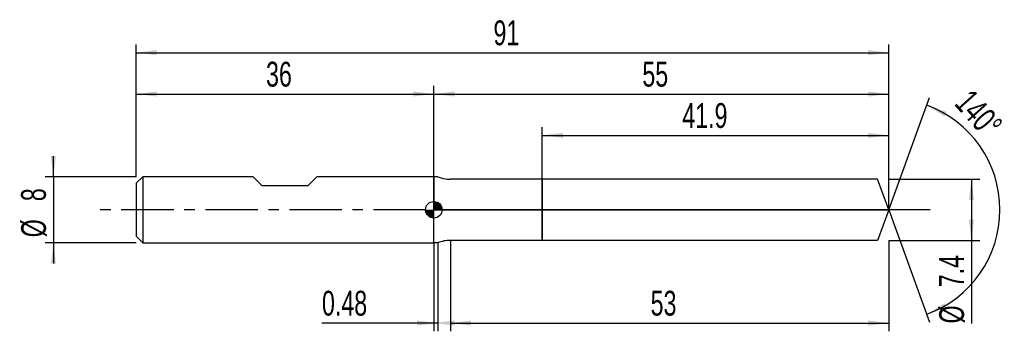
# Model space of a CAD drawing. Extents: x -14 to 105, y -15 to 23.
import ezdxf
from ezdxf.enums import TextEntityAlignment as Align

# ---------------------------------------------------------------- set-up
doc = ezdxf.new("R2010")
doc.units = 0
doc.linetypes.add('CENTER', pattern=[10.16, 6.35, -1.27, 1.27, -1.27])
doc.layers.get('0').update_dxf_attribs({"linetype": 'CONTINUOUS'})
for name, color, linetype in [('1', 4, 'CONTINUOUS'), ('2', 7, 'CONTINUOUS'), ('4', 2, 'CENTER'), ('CUT', 1, 'CONTINUOUS'), ('NOCUT', 7, 'CONTINUOUS'), ('SK1', 4, 'CONTINUOUS'), ('SK2', 7, 'CONTINUOUS'), ('SK4', 2, 'CENTER')]:
    doc.layers.add(name, color=color, linetype=linetype)
doc.dimstyles.new('SLDDIMSTYLE0', dxfattribs={"dimtxt": 3, "dimasz": 2.5, "dimexe": 0, "dimexo": 0.0625, "dimgap": 0.75, "dimtad": 1, "dimrnd": 1e-09, "dimzin": 12, "dimsah": 1, "dimcen": 0.09, "dimazin": 3, "dimtfac": 1, "dimtofl": 0, "dimtmove": 0, "dimatfit": 3})
doc.dimstyles.new('SLDDIMSTYLE1', dxfattribs={"dimtxt": 3, "dimasz": 2.5, "dimexe": 0, "dimexo": 0.0625, "dimgap": 0.75, "dimtad": 1, "dimrnd": 1e-09, "dimsah": 1, "dimcen": 0.09, "dimazin": 3, "dimtfac": 1, "dimtofl": 0, "dimtmove": 0, "dimatfit": 3})
doc.dimstyles.new('SLDDIMSTYLE2', dxfattribs={"dimtxt": 3, "dimasz": 2.5, "dimexe": 0, "dimexo": 0.0625, "dimgap": 0.75, "dimtad": 1, "dimzin": 12, "dimsah": 1, "dimcen": 0.09, "dimazin": 3, "dimtfac": 1, "dimtofl": 0, "dimtmove": 0, "dimatfit": 3})
doc.dimstyles.new('SLDDIMSTYLE3', dxfattribs={"dimtxt": 3, "dimasz": 2.5, "dimexe": 0, "dimexo": 0.0625, "dimgap": 0.75, "dimtad": 1, "dimrnd": 1e-09, "dimzin": 12, "dimsah": 1, "dimcen": 0.09, "dimazin": 3, "dimtfac": 1, "dimtmove": 0, "dimatfit": 3})

# ---------------------------------------------------------------- blocks, each defined once
blk = doc.blocks.new('_D')
at = {"layer": '2'}
for p, q in [((38, -3.7), (38, -14.7)), ((91, -3.7), (91, -14.7)), ((38, -13.7), (91, -13.7))]:
    blk.add_line(p, q, dxfattribs=at)
for points in [[(38, -13.7), (40.5, -14.01), (40.5, -13.39)], [(91, -13.7), (88.5, -13.39), (88.5, -14.01)]]:
    blk.add_solid(points, dxfattribs=at)
at = {"layer": '2', "width": 0.7}
blk.add_text('53', height=3, dxfattribs=at).set_placement((62.21, -13.7), align=Align.BOTTOM_LEFT)
blk = doc.blocks.new('_D_1')
at = {"layer": '2'}
for p, q in [((91, 3.7), (102, 3.7)), ((101, 3.7), (101, -3.7)), ((91, -3.7), (102, -3.7)), ((101, -3.7), (101, -13.75))]:
    blk.add_line(p, q, dxfattribs=at)
for points in [[(101, 3.7), (100.69, 1.2), (101.31, 1.2)], [(101, -3.7), (101.31, -1.2), (100.69, -1.2)]]:
    blk.add_solid(points, dxfattribs=at)
at = {"layer": '2', "width": 0.7}
for s, p in [('7.4', (100.99, -9.38)), ('%%c', (101, -13.75))]:
    blk.add_text(s, height=3, rotation=90, dxfattribs=at).set_placement(p, align=Align.BOTTOM_LEFT)
blk = doc.blocks.new('_D_2')
at = {"layer": '2'}
for p, q in [((36, -4), (36, -14.7)), ((36.48, -4), (36.48, -14.7)), ((36, -13.7), (22.47, -13.7)), ((36.48, -13.7), (36, -13.7))]:
    blk.add_line(p, q, dxfattribs=at)
for points in [[(36.48, -13.7), (33.98, -13.39), (33.98, -14.01)], [(36, -13.7), (38.5, -14.01), (38.5, -13.39)]]:
    blk.add_solid(points, dxfattribs=at)
at = {"layer": '2', "width": 0.7}
blk.add_text('0.48', height=3, dxfattribs=at).set_placement((22.47, -13.7), align=Align.BOTTOM_LEFT)
blk = doc.blocks.new('_D_3')
at = {"layer": '2'}
for p, q in [((49.1, 3.7), (49.1, 10)), ((91, 3.7), (91, 10)), ((49.1, 9), (91, 9))]:
    blk.add_line(p, q, dxfattribs=at)
for points in [[(49.1, 9), (51.6, 8.69), (51.6, 9.31)], [(91, 9), (88.5, 9.31), (88.5, 8.69)]]:
    blk.add_solid(points, dxfattribs=at)
at = {"layer": '2', "width": 0.7}
blk.add_text('41.9', height=3, dxfattribs=at).set_placement((66.04, 9), align=Align.BOTTOM_LEFT)
blk = doc.blocks.new('_D_4')
at = {"layer": '2'}
for q in [(95.94, 13.58), (95.94, -13.58)]:
    blk.add_line((91, 0), q, dxfattribs=at)
blk.add_arc((91, 0), 13.45, 289.9906, 70.0094, dxfattribs=at)
for points in [[(95.6, 12.64), (97.73, 11.3), (97.99, 11.86)], [(95.6, -12.64), (97.99, -11.86), (97.73, -11.3)]]:
    blk.add_solid(points, dxfattribs=at)
at = {"layer": '2', "width": 0.7}
blk.add_text('140°', height=3, rotation=-48.0128, dxfattribs=at).set_placement((98.15, 12.17), align=Align.BOTTOM_LEFT)
blk = doc.blocks.new('_D_5')
at = {"layer": 'SK2'}
for p, q in [((0, 4), (0, 20)), ((91, 4), (91, 20)), ((0, 19), (91, 19))]:
    blk.add_line(p, q, dxfattribs=at)
for points in [[(0, 19), (2.5, 18.69), (2.5, 19.31)], [(91, 19), (88.5, 19.31), (88.5, 18.69)]]:
    blk.add_solid(points, dxfattribs=at)
at = {"layer": 'SK2', "width": 0.7}
blk.add_text('91', height=3, dxfattribs=at).set_placement((43.21, 19), align=Align.BOTTOM_LEFT)
blk = doc.blocks.new('_D_6')
at = {"layer": 'SK2'}
for p, q in [((0, 4), (0, 15)), ((36, 4), (36, 15)), ((0, 14), (36, 14))]:
    blk.add_line(p, q, dxfattribs=at)
for points in [[(0, 14), (2.5, 13.69), (2.5, 14.31)], [(36, 14), (33.5, 14.31), (33.5, 13.69)]]:
    blk.add_solid(points, dxfattribs=at)
at = {"layer": 'SK2', "width": 0.7}
blk.add_text('36', height=3, dxfattribs=at).set_placement((15.71, 14), align=Align.BOTTOM_LEFT)
blk = doc.blocks.new('_D_7')
at = {"layer": 'SK2'}
for p, q in [((36, 0), (36, 15)), ((91, 0), (91, 15)), ((36, 14), (91, 14))]:
    blk.add_line(p, q, dxfattribs=at)
for points in [[(36, 14), (38.5, 13.69), (38.5, 14.31)], [(91, 14), (88.5, 14.31), (88.5, 13.69)]]:
    blk.add_solid(points, dxfattribs=at)
at = {"layer": 'SK2', "width": 0.7}
blk.add_text('55', height=3, dxfattribs=at).set_placement((61.21, 14), align=Align.BOTTOM_LEFT)
blk = doc.blocks.new('_D_8')
at = {"layer": 'SK2'}
for p, q in [((-10, 4), (-10, 6.5)), ((0, 4), (-11, 4)), ((-10, 4), (-10, -4)), ((0, -4), (-11, -4)), ((-10, -4), (-10, -6.5))]:
    blk.add_line(p, q, dxfattribs=at)
for points in [[(-10, 4), (-9.69, 6.5), (-10.31, 6.5)], [(-10, -4), (-10.31, -6.5), (-9.69, -6.5)]]:
    blk.add_solid(points, dxfattribs=at)
at = {"layer": 'SK2', "width": 0.7}
for s, p in [('8', (-10.01, 1.04)), ('%%c', (-10, -3.33))]:
    blk.add_text(s, height=3, rotation=90, dxfattribs=at).set_placement(p, align=Align.BOTTOM_LEFT)
blk = doc.blocks.new('*U11')
at = {"color": 0, "linetype": 'CONTINUOUS'}
for points in [[(0, 0), (0, 1), (0.2, 0)], [(0.2, 0), (0, 1), (0.2, 0.98)], [(0.2, 0), (0.2, 0.98), (0.38, 0)], [(0.38, 0), (0.2, 0.98), (0.38, 0.92)], [(0.38, 0), (0.38, 0.92), (0.56, 0)], [(0.56, 0), (0.38, 0.92), (0.56, 0.83)], [(0.56, 0), (0.56, 0.83), (0.71, 0)], [(0.71, 0), (0.56, 0.83), (0.71, 0.71)], [(0.71, 0), (0.71, 0.71), (0.83, 0)], [(0.83, 0), (0.71, 0.71), (0.83, 0.56)], [(0.83, 0), (0.83, 0.56), (0.92, 0)], [(0.92, 0), (0.83, 0.56), (0.92, 0.38)], [(0.92, 0), (0.92, 0.38), (0.98, 0)], [(0.98, 0), (0.92, 0.38), (0.98, 0.2)], [(0.98, 0), (0.98, 0.2), (1, 0)]]:
    blk.add_solid(points, dxfattribs=at)
blk = doc.blocks.new('*U12')
at = {"color": 0, "linetype": 'CONTINUOUS'}
for points in [[(-0.98, -0.17), (-1, 0), (-0.98, 0)], [(-0.98, -0.17), (-0.98, 0), (-0.94, -0.34)], [(-0.94, -0.34), (-0.98, 0), (-0.94, 0)], [(-0.94, -0.34), (-0.94, 0), (-0.87, -0.5)], [(-0.87, -0.5), (-0.94, 0), (-0.87, 0)], [(-0.87, -0.5), (-0.87, 0), (-0.77, -0.64)], [(-0.77, -0.64), (-0.87, 0), (-0.77, 0)], [(-0.77, -0.64), (-0.77, 0), (-0.64, -0.77)], [(-0.64, -0.77), (-0.77, 0), (-0.64, 0)], [(-0.64, -0.77), (-0.64, 0), (-0.5, -0.87)], [(-0.5, -0.87), (-0.64, 0), (-0.5, 0)], [(-0.5, -0.87), (-0.5, 0), (-0.34, -0.94)], [(-0.34, -0.94), (-0.5, 0), (-0.34, 0)], [(-0.34, -0.94), (-0.34, 0), (-0.17, -0.98)], [(-0.17, -0.98), (-0.34, 0), (-0.17, 0)], [(-0.17, -0.98), (-0.17, 0), (0, -1)], [(0, -1), (-0.17, 0), (0, 0)]]:
    blk.add_solid(points, dxfattribs=at)
blk = doc.blocks.new('SW_DOWELSYMBOL_0')
at = {"layer": 'SK1', "color": 0}
blk.add_circle((0, 0), 1, dxfattribs=at)
at = {"color": 0, "linetype": 'CONTINUOUS'}
for name in ['*U12', '*U11']:
    blk.add_blockref(name, (0, 0), dxfattribs=at)

msp = doc.modelspace()

# ---------------------------------------------------------------- linework, layer by layer
at = {"layer": '1'}
for p, q in [((36.48, 4), (36, 4)), ((36, 4), (36, 0)), ((49.1, 3.7), (38, 3.7)), ((89.654, 3.7), (49.1, 3.7)), ((49.1, 3.7), (49.1, 0)), ((49.1, 0), (49.1, 3.7)), ((91, 0), (89.654, 3.7)), ((36, -4), (36, 0)), ((49.1, -3.7), (49.1, 0)), ((49.1, 0), (49.1, -3.7)), ((91, 0), (89.654, -3.7)), ((36.48, -4), (36, -4)), ((49.1, -3.7), (38, -3.7)), ((89.654, -3.7), (49.1, -3.7))]:
    msp.add_line(p, q, dxfattribs=at)
for centre, start, end in [((38, 7.7), 247.66835, 270), ((38, -7.7), 90, 112.33165)]:
    msp.add_arc(centre, 4, start, end, dxfattribs=at)
at = {"layer": '4'}
msp.add_line((91, 0), (36, 0), dxfattribs=at)
at = {"layer": 'CUT'}
for p, q in [((89.654, 3.7), (49.1, 3.7)), ((49.1, 3.7), (49.1, 0)), ((91, 0), (89.654, 3.7)), ((49.1, 0), (91, 0))]:
    msp.add_line(p, q, dxfattribs=at)
at = {"layer": 'NOCUT'}
for p, q in [((36.48, 4), (36, 4)), ((36, 4), (36, 0)), ((49.1, 3.7), (38, 3.7)), ((49.1, 0), (49.1, 3.7)), ((36, 0), (49.1, 0))]:
    msp.add_line(p, q, dxfattribs=at)
msp.add_arc((38, 7.7), 4, 247.66835, 270, dxfattribs=at)
at = {"layer": 'SK1'}
for p, q in [((0.8, 4), (0, 3.2)), ((14.15, 4), (0.8, 4)), ((0.8, 4), (0.8, -4)), ((15.25, 2.9), (14.15, 4)), ((21.85, 4), (20.75, 2.9)), ((36, 4), (21.85, 4)), ((0, 3.2), (0, 0)), ((20.75, 2.9), (15.25, 2.9)), ((0, 0), (0, -3.2)), ((0, -3.2), (0.8, -4)), ((0.8, -4), (36, -4))]:
    msp.add_line(p, q, dxfattribs=at)
msp.add_circle((36, 0), 1, dxfattribs=at)
at = {"layer": 'SK4'}
msp.add_line((96, 0), (-5, 0), dxfattribs=at)

# ---------------------------------------------------------------- block references
at = {"layer": 'SK1'}
msp.add_blockref('SW_DOWELSYMBOL_0', (36, 0), dxfattribs=at)

# ---------------------------------------------------------------- texts
at = {"layer": 'SK2', "width": 0.7}
msp.add_text('AP1', height=0.05, dxfattribs=at).set_placement((36, -0.018), align=Align.BOTTOM_LEFT)

# ---------------------------------------------------------------- dimensions: what is measured, and where the dimension line sits
at = {"layer": '2'}
dim = msp.add_angular_dim_2l(base=(104.454, 0), line1=((91, 0), (89.654, 3.7)), line2=((89.654, -3.7), (91, 0)), dimstyle='SLDDIMSTYLE2', dxfattribs=at)
dim.commit()
dim.dimension.update_dxf_attribs({"geometry": '_D_4', "text_midpoint": (101, 9), "dimtype": 162})
for base, p1, p2, dimstyle, picture, middle in [((91, 9), (49.1, 3.7), (91, 3.7), 'SLDDIMSTYLE0', '_D_3', (70.05, 9)), ((36, -13.7), (36.48, -4), (36, -4), 'SLDDIMSTYLE1', '_D_2', (26.48, -13.7)), ((91, -13.7), (38, -3.7), (91, -3.7), 'SLDDIMSTYLE0', '_D', (64.5, -13.7))]:
    dim = msp.add_linear_dim(base=base, p1=p1, p2=p2, dimstyle=dimstyle, dxfattribs=at)
    dim.commit()
    dim.dimension.update_dxf_attribs({"geometry": picture, "text_midpoint": middle, "dimtype": 160})
dim = msp.add_linear_dim(base=(101, -3.7), p1=(91, 3.7), p2=(91, -3.7), angle=90, text='%%c<>', dimstyle='SLDDIMSTYLE0', dxfattribs=at)
dim.commit()
dim.dimension.update_dxf_attribs({"geometry": '_D_1', "text_midpoint": (101, -8.7), "dimtype": 160})
at = {"layer": 'SK2'}
for base, p1, p2, picture, middle in [((91, 19), (0, 4), (91, 4), '_D_5', (45.5, 19)), ((36, 14), (0, 4), (36, 4), '_D_6', (18, 14)), ((91, 14), (36, 0), (91, 0), '_D_7', (63.5, 14))]:
    dim = msp.add_linear_dim(base=base, p1=p1, p2=p2, dimstyle='SLDDIMSTYLE0', dxfattribs=at)
    dim.commit()
    dim.dimension.update_dxf_attribs({"geometry": picture, "text_midpoint": middle, "dimtype": 160})
dim = msp.add_linear_dim(base=(-10, -4), p1=(0, 4), p2=(0, -4), angle=90, text='%%c<>', dimstyle='SLDDIMSTYLE3', dxfattribs=at)
dim.commit()
dim.dimension.update_dxf_attribs({"geometry": '_D_8', "text_midpoint": (-10, 0), "dimtype": 160})

doc.saveas('drawing.dxf')
